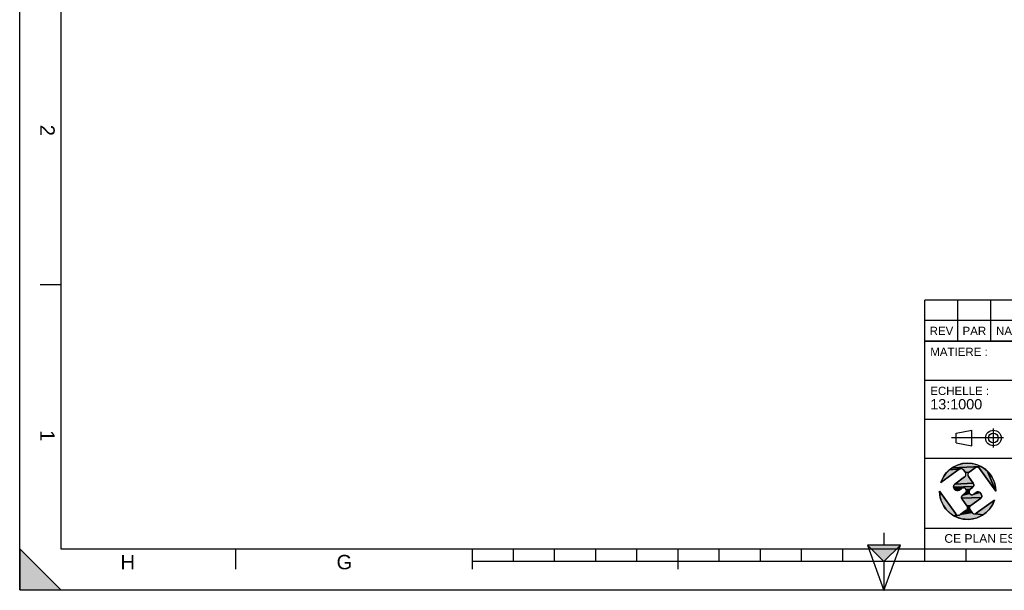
# Model space of a CAD drawing. Header units: millimetres. Extents: x 0 to 420, y 0 to 297.
# Tile 1 of 33: x 0 to 239, y 0 to 139. Entities that reach past the tile are written whole.
import ezdxf

# ---------------------------------------------------------------- set-up
doc = ezdxf.new("R2010")
doc.units = ezdxf.units.MM
doc.header["$LTSCALE"] = 23.1
doc.layers.get('0').update_dxf_attribs({"linetype": 'CONTINUOUS'})
doc.styles.get("Standard").update_dxf_attribs({"font": 'arial.ttf'})
doc.styles.add('TEXTSTYLE_2', font='arial.ttf')

# ---------------------------------------------------------------- blocks, each defined once
blk = doc.blocks.new('MARGEA3_BL0', base_point=(210.000078, 148.5))
at = {"color": 7, "linetype": 'Continuous'}
for p, q in [((0.000078, 0), (0.000078, 297)), ((10.000078, 287.000001), (10.000078, 10.000001)), ((5.000078, 74.250001), (10.000078, 74.250001)), ((10.000078, 0.000001), (0.000078, 10.000001)), ((0.000078, 10.000001), (0.000078, 0.000001)), ((10.000078, 0.000001), (0.000078, 10.000001)), ((10.000078, 10.000001), (410.000078, 10.000001)), ((52.500078, 5.000001), (52.500078, 10.000001)), ((110.000078, 5.000001), (110.000078, 10.000001)), ((120.000078, 7.000001), (120.000078, 10.000001)), ((130.000078, 7.000001), (130.000078, 10.000001)), ((140.000078, 7.000001), (140.000078, 10.000001)), ((150.000078, 7.000001), (150.000078, 10.000001)), ((160.000078, 5.000001), (160.000078, 10.000001)), ((170.000078, 7.000001), (170.000078, 10.000001)), ((180.000078, 7.000001), (180.000078, 10.000001)), ((190.000078, 7.000001), (190.000078, 10.000001)), ((200.000078, 7.000001), (200.000078, 10.000001)), ((220.000078, 7.000001), (220.000078, 10.000001)), ((230.000078, 7.000001), (230.000078, 10.000001)), ((110.000078, 7.000001), (310.000078, 7.000001)), ((0.000078, 0.000001), (10.000078, 0.000001)), ((0.000078, 0), (420.000078, 0))]:
    blk.add_line(p, q, dxfattribs=at)
blk.add_solid([(0.000078, 0.000001), (10.000078, 0.000001), (0.000078, 10.000001)], dxfattribs=at)
at = {"color": 7, "linetype": 'Continuous', "style": 'TEXTSTYLE_2', "oblique": 0.00001872}
for s, p in [('2', (5.000078, 113.125001)), ('1', (5.000078, 38.875001))]:
    blk.add_text(s, height=3.5, rotation=270, dxfattribs=at).set_placement(p)
for s, p in [('H', (24.500078, 5.000001)), ('G', (77.000078, 5.000001))]:
    blk.add_text(s, height=3.5, dxfattribs=at).set_placement(p)
blk = doc.blocks.new('REPERE_ORIENTATION_BL1', base_point=(210.02, 6.88))
at = {"color": 7, "linetype": 'Continuous'}
for p, q in [((210.02, 13.88), (210.02, 10.88)), ((210.02, 6.88), (206.02, 10.88)), ((214.02, 10.88), (206.02, 10.88)), ((206.02, 10.88), (210.02, -0.12)), ((213.02, 9.88), (207.02, 9.88)), ((210.02, 6.88), (214.02, 10.88)), ((210.02, -0.12), (214.02, 10.88)), ((210.02, 6.88), (210.02, -0.12))]:
    blk.add_line(p, q, dxfattribs=at)
blk.add_solid([(206.02, 10.88), (210.02, 6.88), (214.02, 10.88)], dxfattribs=at)
blk = doc.blocks.new('ISO_BL2', base_point=(232.75, 36.94))
at = {"color": 2, "linetype": 'Continuous'}
for p, q in [((227.55, 38.13), (231.35, 38.84)), ((231.35, 35.04), (231.35, 38.84)), ((236.63, 34.66), (236.63, 39.22)), ((239.09, 36.94), (226.41, 36.94)), ((227.55, 35.76), (227.55, 38.13)), ((227.55, 35.76), (231.35, 35.04))]:
    blk.add_line(p, q, dxfattribs=at)
for radius in [1.9, 1.18]:
    blk.add_circle((236.63, 36.94), radius, dxfattribs=at)
blk = doc.blocks.new('LOGO-F2F-A3_BL3', base_point=(230.38, 23.99))
at = {"linetype": 'Continuous'}
for points in [[(228.29, 29.32), (223.88, 26.13), (224.22, 26.98), (224.68, 27.78), (225.24, 28.51), (225.89, 29.16), (228.6, 29.45), (228.44, 29.41)], [(232.34, 29.76), (232.19, 29.68), (230.73, 28.62), (229.81, 28.51), (229.34, 29.16), (229.23, 29.28), (229.09, 29.38), (228.93, 29.44), (228.77, 29.47), (228.6, 29.45), (225.89, 29.16), (226.63, 29.71), (233.64, 30.01), (234.42, 29.52), (235.12, 28.93), (237.23, 23.99), (233.24, 29.51), (233.13, 29.63), (232.99, 29.73), (232.83, 29.79), (232.67, 29.82), (232.5, 29.81)], [(229.18, 30.73), (230.09, 30.83), (231.01, 30.81), (231.92, 30.66), (232.8, 30.39), (233.64, 30.01), (226.63, 29.71), (227.43, 30.17), (228.28, 30.51)], [(237.17, 24.9), (237.23, 23.99), (235.12, 28.93), (235.74, 28.25), (236.27, 27.49), (236.68, 26.67), (236.99, 25.81)], [(230.61, 28.51), (230.51, 28.37), (230.45, 28.21), (230.42, 28.05), (230.43, 27.88), (230.48, 27.72), (230.56, 27.57), (231.74, 25.95), (227.26, 25.74), (229.64, 27.46), (229.76, 27.57), (229.86, 27.71), (229.92, 27.87), (229.95, 28.03), (229.94, 28.2), (229.89, 28.36), (229.81, 28.51), (230.73, 28.62)], [(223.59, 23.07), (223.53, 23.99), (227.53, 18.46), (227.64, 18.34), (227.13, 17.96), (226.35, 18.45), (225.64, 19.04), (225.02, 19.72), (224.5, 20.48), (224.08, 21.3), (223.78, 22.17)], [(231.82, 25.81), (231.87, 25.65), (231.88, 25.48), (231.85, 25.31), (231.79, 25.16), (226.96, 25), (226.95, 25.17), (226.98, 25.33), (227.04, 25.49), (227.14, 25.63), (227.26, 25.74), (231.74, 25.95)], [(231.69, 25.02), (231.57, 24.91), (231, 24.5), (230.01, 24.38), (229.93, 24.52), (229.82, 24.65), (229.68, 24.74), (229.53, 24.81), (229.36, 24.83), (227.01, 24.84), (226.96, 25), (231.79, 25.16)], [(229.03, 24.77), (228.88, 24.69), (228.32, 24.28), (228.17, 24.2), (228.01, 24.15), (227.84, 24.14), (227.68, 24.17), (227.52, 24.23), (227.38, 24.33), (227.27, 24.45), (227.09, 24.69), (227.01, 24.84), (229.36, 24.83), (229.19, 24.82)], [(230.88, 24.38), (230.78, 24.24), (230.72, 24.09), (230.69, 23.92), (230.7, 23.76), (230.75, 23.59), (230.83, 23.45), (229.2, 23.07), (229.76, 23.48), (229.89, 23.59), (229.98, 23.73), (230.05, 23.88), (230.07, 24.05), (230.06, 24.22), (230.01, 24.38), (231, 24.5)], [(233.49, 23.52), (233.67, 23.28), (233.75, 23.13), (233.8, 22.97), (233.81, 22.8), (233.79, 22.64), (233.72, 22.48), (228.9, 22.33), (228.89, 22.49), (228.91, 22.66), (228.98, 22.82), (229.07, 22.95), (229.2, 23.07), (230.83, 23.45), (230.95, 23.32), (231.08, 23.23), (231.24, 23.16), (231.41, 23.14), (231.57, 23.15), (231.73, 23.2), (231.88, 23.28), (233.38, 23.65)], [(233.63, 22.34), (233.5, 22.23), (231.12, 20.51), (230.2, 20.4), (229.03, 22.02), (228.95, 22.16), (228.9, 22.33), (233.72, 22.48)], [(232.92, 23.83), (233.09, 23.8), (233.24, 23.74), (233.38, 23.65), (231.88, 23.28), (232.45, 23.69), (232.59, 23.77), (232.75, 23.82)], [(234.87, 18.81), (234.14, 18.26), (232.17, 18.52), (232.33, 18.57), (232.47, 18.65), (236.89, 21.84), (236.54, 20.99), (236.09, 20.19), (235.53, 19.46)], [(231, 20.4), (230.9, 20.26), (230.84, 20.1), (230.82, 19.94), (230.83, 19.77), (230.87, 19.61), (230.96, 19.46), (231.43, 18.82), (228.57, 18.3), (230.03, 19.35), (230.16, 19.46), (230.25, 19.6), (230.32, 19.76), (230.34, 19.92), (230.33, 20.09), (230.28, 20.25), (230.2, 20.4), (231.12, 20.51)], [(232, 18.51), (232.17, 18.52), (234.14, 18.26), (233.34, 17.81), (232.48, 17.47), (231.59, 17.24), (230.67, 17.14), (229.75, 17.16), (228.85, 17.31), (227.96, 17.58), (227.13, 17.96), (228.1, 18.15), (228.27, 18.17), (228.43, 18.21), (228.57, 18.3), (231.43, 18.82), (231.54, 18.69), (231.68, 18.6), (231.83, 18.53)], [(228.1, 18.15), (227.13, 17.96), (227.64, 18.34), (227.78, 18.24), (227.93, 18.18)]]:
    blk.add_hatch(color=2, dxfattribs=at).paths.add_polyline_path(points)
at = {"color": 7, "linetype": 'Continuous'}
for p, q in [((223.88, 26.13), (228.29, 29.32)), ((229.34, 29.16), (229.81, 28.51)), ((230.73, 28.62), (232.19, 29.68)), ((233.24, 29.51), (237.23, 23.99)), ((229.64, 27.46), (227.26, 25.74)), ((231.74, 25.95), (230.56, 27.57)), ((227.53, 18.46), (223.53, 23.99)), ((227.09, 24.69), (227.27, 24.45)), ((228.32, 24.28), (228.88, 24.69)), ((231, 24.5), (231.57, 24.91)), ((229.03, 22.02), (230.2, 20.4)), ((229.76, 23.48), (229.2, 23.07)), ((231.12, 20.51), (233.5, 22.23)), ((232.45, 23.69), (231.88, 23.28)), ((236.89, 21.84), (232.47, 18.65)), ((233.67, 23.28), (233.49, 23.52)), ((230.03, 19.35), (228.57, 18.3)), ((231.43, 18.82), (230.96, 19.46))]:
    blk.add_line(p, q, dxfattribs=at)
at = {"color": 2, "linetype": 'Continuous'}
for p, q in [((225.24, 28.51), (225.89, 29.16)), ((225.89, 29.16), (226.63, 29.71)), ((228.6, 29.45), (225.89, 29.16)), ((226.63, 29.71), (227.43, 30.17)), ((233.64, 30.01), (226.63, 29.71)), ((227.43, 30.17), (228.28, 30.51)), ((228.28, 30.51), (229.18, 30.73)), ((228.44, 29.41), (228.29, 29.32)), ((228.6, 29.45), (228.44, 29.41)), ((228.77, 29.47), (228.6, 29.45)), ((228.93, 29.44), (228.77, 29.47)), ((229.09, 29.38), (228.93, 29.44)), ((229.23, 29.28), (229.09, 29.38)), ((229.18, 30.73), (230.09, 30.83)), ((229.34, 29.16), (229.23, 29.28)), ((230.09, 30.83), (231.01, 30.81)), ((231.01, 30.81), (231.92, 30.66)), ((231.92, 30.66), (232.8, 30.39)), ((232.34, 29.76), (232.19, 29.68)), ((232.5, 29.81), (232.34, 29.76)), ((232.67, 29.82), (232.5, 29.81)), ((232.83, 29.79), (232.67, 29.82)), ((232.8, 30.39), (233.64, 30.01)), ((232.99, 29.73), (232.83, 29.79)), ((233.13, 29.63), (232.99, 29.73)), ((233.24, 29.51), (233.13, 29.63)), ((233.64, 30.01), (234.42, 29.52)), ((234.42, 29.52), (235.12, 28.93)), ((235.12, 28.93), (237.23, 23.99)), ((235.12, 28.93), (235.74, 28.25)), ((223.88, 26.13), (224.22, 26.98)), ((224.22, 26.98), (224.68, 27.78)), ((224.68, 27.78), (225.24, 28.51)), ((229.64, 27.46), (229.76, 27.57)), ((229.76, 27.57), (229.86, 27.71)), ((230.73, 28.62), (229.81, 28.51)), ((229.89, 28.36), (229.81, 28.51)), ((229.86, 27.71), (229.92, 27.87)), ((229.94, 28.2), (229.89, 28.36)), ((229.92, 27.87), (229.95, 28.03)), ((229.95, 28.03), (229.94, 28.2)), ((230.45, 28.21), (230.42, 28.05)), ((230.42, 28.05), (230.43, 27.88)), ((230.43, 27.88), (230.48, 27.72)), ((230.51, 28.37), (230.45, 28.21)), ((230.48, 27.72), (230.56, 27.57)), ((230.61, 28.51), (230.51, 28.37)), ((230.73, 28.62), (230.61, 28.51)), ((235.74, 28.25), (236.27, 27.49)), ((236.27, 27.49), (236.68, 26.67)), ((236.68, 26.67), (236.99, 25.81)), ((223.59, 23.07), (223.53, 23.99)), ((226.95, 25.17), (226.98, 25.33)), ((226.96, 25), (226.95, 25.17)), ((231.79, 25.16), (226.96, 25)), ((227.01, 24.84), (226.96, 25)), ((226.98, 25.33), (227.04, 25.49)), ((227.09, 24.69), (227.01, 24.84)), ((229.36, 24.83), (227.01, 24.84)), ((227.04, 25.49), (227.14, 25.63)), ((227.14, 25.63), (227.26, 25.74)), ((231.74, 25.95), (227.26, 25.74)), ((227.38, 24.33), (227.27, 24.45)), ((227.52, 24.23), (227.38, 24.33)), ((227.68, 24.17), (227.52, 24.23)), ((227.84, 24.14), (227.68, 24.17)), ((228.01, 24.15), (227.84, 24.14)), ((228.17, 24.2), (228.01, 24.15)), ((228.32, 24.28), (228.17, 24.2)), ((229.03, 24.77), (228.88, 24.69)), ((229.19, 24.82), (229.03, 24.77)), ((229.36, 24.83), (229.19, 24.82)), ((229.53, 24.81), (229.36, 24.83)), ((229.68, 24.74), (229.53, 24.81)), ((229.82, 24.65), (229.68, 24.74)), ((229.93, 24.52), (229.82, 24.65)), ((230.01, 24.38), (229.93, 24.52)), ((231, 24.5), (230.01, 24.38)), ((230.06, 24.22), (230.01, 24.38)), ((230.05, 23.88), (230.07, 24.05)), ((230.07, 24.05), (230.06, 24.22)), ((230.72, 24.09), (230.69, 23.92)), ((230.78, 24.24), (230.72, 24.09)), ((230.88, 24.38), (230.78, 24.24)), ((231, 24.5), (230.88, 24.38)), ((231.69, 25.02), (231.57, 24.91)), ((231.79, 25.16), (231.69, 25.02)), ((231.74, 25.95), (231.82, 25.81)), ((231.85, 25.31), (231.79, 25.16)), ((231.82, 25.81), (231.87, 25.65)), ((231.88, 25.48), (231.85, 25.31)), ((231.87, 25.65), (231.88, 25.48)), ((236.99, 25.81), (237.17, 24.9)), ((237.17, 24.9), (237.23, 23.99)), ((223.78, 22.17), (223.59, 23.07)), ((224.08, 21.3), (223.78, 22.17)), ((228.89, 22.49), (228.91, 22.66)), ((228.9, 22.33), (228.89, 22.49)), ((233.72, 22.48), (228.9, 22.33)), ((228.95, 22.16), (228.9, 22.33)), ((228.91, 22.66), (228.98, 22.82)), ((229.03, 22.02), (228.95, 22.16)), ((228.98, 22.82), (229.07, 22.95)), ((229.07, 22.95), (229.2, 23.07)), ((230.83, 23.45), (229.2, 23.07)), ((229.76, 23.48), (229.89, 23.59)), ((229.89, 23.59), (229.98, 23.73)), ((229.98, 23.73), (230.05, 23.88)), ((230.69, 23.92), (230.7, 23.76)), ((230.7, 23.76), (230.75, 23.59)), ((230.75, 23.59), (230.83, 23.45)), ((230.83, 23.45), (230.95, 23.32)), ((230.95, 23.32), (231.08, 23.23)), ((231.08, 23.23), (231.24, 23.16)), ((231.24, 23.16), (231.41, 23.14)), ((231.41, 23.14), (231.57, 23.15)), ((231.57, 23.15), (231.73, 23.2)), ((231.73, 23.2), (231.88, 23.28)), ((233.38, 23.65), (231.88, 23.28)), ((232.45, 23.69), (232.59, 23.77)), ((232.59, 23.77), (232.75, 23.82)), ((232.75, 23.82), (232.92, 23.83)), ((232.92, 23.83), (233.09, 23.8)), ((233.09, 23.8), (233.24, 23.74)), ((233.24, 23.74), (233.38, 23.65)), ((233.38, 23.65), (233.49, 23.52)), ((233.63, 22.34), (233.5, 22.23)), ((233.72, 22.48), (233.63, 22.34)), ((233.67, 23.28), (233.75, 23.13)), ((233.79, 22.64), (233.72, 22.48)), ((233.75, 23.13), (233.8, 22.97)), ((233.81, 22.8), (233.79, 22.64)), ((233.8, 22.97), (233.81, 22.8)), ((236.89, 21.84), (236.54, 20.99)), ((224.5, 20.48), (224.08, 21.3)), ((225.02, 19.72), (224.5, 20.48)), ((225.64, 19.04), (225.02, 19.72)), ((230.03, 19.35), (230.16, 19.46)), ((230.16, 19.46), (230.25, 19.6)), ((231.12, 20.51), (230.2, 20.4)), ((230.28, 20.25), (230.2, 20.4)), ((230.25, 19.6), (230.32, 19.76)), ((230.33, 20.09), (230.28, 20.25)), ((230.32, 19.76), (230.34, 19.92)), ((230.34, 19.92), (230.33, 20.09)), ((230.84, 20.1), (230.82, 19.94)), ((230.82, 19.94), (230.83, 19.77)), ((230.83, 19.77), (230.87, 19.61)), ((230.9, 20.26), (230.84, 20.1)), ((230.87, 19.61), (230.96, 19.46)), ((231, 20.4), (230.9, 20.26)), ((231.12, 20.51), (231, 20.4)), ((235.53, 19.46), (234.87, 18.81)), ((236.09, 20.19), (235.53, 19.46)), ((236.54, 20.99), (236.09, 20.19)), ((226.35, 18.45), (225.64, 19.04)), ((227.13, 17.96), (226.35, 18.45)), ((227.64, 18.34), (227.13, 17.96)), ((228.1, 18.15), (227.13, 17.96)), ((227.96, 17.58), (227.13, 17.96)), ((227.53, 18.46), (227.64, 18.34)), ((227.64, 18.34), (227.78, 18.24)), ((227.78, 18.24), (227.93, 18.18)), ((227.93, 18.18), (228.1, 18.15)), ((228.85, 17.31), (227.96, 17.58)), ((228.1, 18.15), (228.27, 18.17)), ((228.27, 18.17), (228.43, 18.21)), ((228.43, 18.21), (228.57, 18.3)), ((231.43, 18.82), (228.57, 18.3)), ((229.75, 17.16), (228.85, 17.31)), ((230.67, 17.14), (229.75, 17.16)), ((231.59, 17.24), (230.67, 17.14)), ((231.43, 18.82), (231.54, 18.69)), ((231.54, 18.69), (231.68, 18.6)), ((232.48, 17.47), (231.59, 17.24)), ((231.68, 18.6), (231.83, 18.53)), ((231.83, 18.53), (232, 18.51)), ((232, 18.51), (232.17, 18.52)), ((232.17, 18.52), (232.33, 18.57)), ((234.14, 18.26), (232.17, 18.52)), ((232.33, 18.57), (232.47, 18.65)), ((233.34, 17.81), (232.48, 17.47)), ((234.14, 18.26), (233.34, 17.81)), ((234.87, 18.81), (234.14, 18.26))]:
    blk.add_line(p, q, dxfattribs=at)
for points in [[(228.29, 29.32), (223.88, 26.13), (224.22, 26.98), (224.68, 27.78), (225.24, 28.51), (225.89, 29.16), (228.6, 29.45), (228.44, 29.41), (228.29, 29.32)], [(232.34, 29.76), (232.19, 29.68), (230.73, 28.62), (229.81, 28.51), (229.34, 29.16), (229.23, 29.28), (229.09, 29.38), (228.93, 29.44), (228.77, 29.47), (228.6, 29.45), (225.89, 29.16), (226.63, 29.71), (233.64, 30.01), (234.42, 29.52), (235.12, 28.93), (237.23, 23.99), (233.24, 29.51), (233.13, 29.63), (232.99, 29.73), (232.83, 29.79), (232.67, 29.82), (232.5, 29.81), (232.34, 29.76)], [(229.18, 30.73), (230.09, 30.83), (231.01, 30.81), (231.92, 30.66), (232.8, 30.39), (233.64, 30.01), (226.63, 29.71), (227.43, 30.17), (228.28, 30.51), (229.18, 30.73)], [(237.17, 24.9), (237.23, 23.99), (235.12, 28.93), (235.74, 28.25), (236.27, 27.49), (236.68, 26.67), (236.99, 25.81), (237.17, 24.9)], [(230.61, 28.51), (230.51, 28.37), (230.45, 28.21), (230.42, 28.05), (230.43, 27.88), (230.48, 27.72), (230.56, 27.57), (231.74, 25.95), (227.26, 25.74), (229.64, 27.46), (229.76, 27.57), (229.86, 27.71), (229.92, 27.87), (229.95, 28.03), (229.94, 28.2), (229.89, 28.36), (229.81, 28.51), (230.73, 28.62), (230.61, 28.51)], [(223.59, 23.07), (223.53, 23.99), (227.53, 18.46), (227.64, 18.34), (227.13, 17.96), (226.35, 18.45), (225.64, 19.04), (225.02, 19.72), (224.5, 20.48), (224.08, 21.3), (223.78, 22.17), (223.59, 23.07)], [(231.82, 25.81), (231.87, 25.65), (231.88, 25.48), (231.85, 25.31), (231.79, 25.16), (226.96, 25), (226.95, 25.17), (226.98, 25.33), (227.04, 25.49), (227.14, 25.63), (227.26, 25.74), (231.74, 25.95), (231.82, 25.81)], [(231.69, 25.02), (231.57, 24.91), (231, 24.5), (230.01, 24.38), (229.93, 24.52), (229.82, 24.65), (229.68, 24.74), (229.53, 24.81), (229.36, 24.83), (227.01, 24.84), (226.96, 25), (231.79, 25.16), (231.69, 25.02)], [(229.03, 24.77), (228.88, 24.69), (228.32, 24.28), (228.17, 24.2), (228.01, 24.15), (227.84, 24.14), (227.68, 24.17), (227.52, 24.23), (227.38, 24.33), (227.27, 24.45), (227.09, 24.69), (227.01, 24.84), (229.36, 24.83), (229.19, 24.82), (229.03, 24.77)], [(230.88, 24.38), (230.78, 24.24), (230.72, 24.09), (230.69, 23.92), (230.7, 23.76), (230.75, 23.59), (230.83, 23.45), (229.2, 23.07), (229.76, 23.48), (229.89, 23.59), (229.98, 23.73), (230.05, 23.88), (230.07, 24.05), (230.06, 24.22), (230.01, 24.38), (231, 24.5), (230.88, 24.38)], [(233.49, 23.52), (233.67, 23.28), (233.75, 23.13), (233.8, 22.97), (233.81, 22.8), (233.79, 22.64), (233.72, 22.48), (228.9, 22.33), (228.89, 22.49), (228.91, 22.66), (228.98, 22.82), (229.07, 22.95), (229.2, 23.07), (230.83, 23.45), (230.95, 23.32), (231.08, 23.23), (231.24, 23.16), (231.41, 23.14), (231.57, 23.15), (231.73, 23.2), (231.88, 23.28), (233.38, 23.65), (233.49, 23.52)], [(233.63, 22.34), (233.5, 22.23), (231.12, 20.51), (230.2, 20.4), (229.03, 22.02), (228.95, 22.16), (228.9, 22.33), (233.72, 22.48), (233.63, 22.34)], [(232.92, 23.83), (233.09, 23.8), (233.24, 23.74), (233.38, 23.65), (231.88, 23.28), (232.45, 23.69), (232.59, 23.77), (232.75, 23.82), (232.92, 23.83)], [(234.87, 18.81), (234.14, 18.26), (232.17, 18.52), (232.33, 18.57), (232.47, 18.65), (236.89, 21.84), (236.54, 20.99), (236.09, 20.19), (235.53, 19.46), (234.87, 18.81)], [(231, 20.4), (230.9, 20.26), (230.84, 20.1), (230.82, 19.94), (230.83, 19.77), (230.87, 19.61), (230.96, 19.46), (231.43, 18.82), (228.57, 18.3), (230.03, 19.35), (230.16, 19.46), (230.25, 19.6), (230.32, 19.76), (230.34, 19.92), (230.33, 20.09), (230.28, 20.25), (230.2, 20.4), (231.12, 20.51), (231, 20.4)], [(232, 18.51), (232.17, 18.52), (234.14, 18.26), (233.34, 17.81), (232.48, 17.47), (231.59, 17.24), (230.67, 17.14), (229.75, 17.16), (228.85, 17.31), (227.96, 17.58), (227.13, 17.96), (228.1, 18.15), (228.27, 18.17), (228.43, 18.21), (228.57, 18.3), (231.43, 18.82), (231.54, 18.69), (231.68, 18.6), (231.83, 18.53), (232, 18.51)], [(228.1, 18.15), (227.13, 17.96), (227.64, 18.34), (227.78, 18.24), (227.93, 18.18), (228.1, 18.15)]]:
    blk.add_lwpolyline(points, dxfattribs=at)
at = {"color": 7, "linetype": 'Continuous'}
for centre, radius, start, end in [((230.38, 23.99), 6.85, 0, 161.7653), ((228.73, 28.72), 0.75, 35.8827, 125.8827), ((232.63, 29.07), 0.75, 35.8827, 125.8827), ((229.2, 28.07), 0.75, 305.8827, 35.8827), ((231.17, 28.01), 0.75, 125.8827, 215.8827), ((230.38, 23.99), 6.85, 180, 341.7653), ((227.7, 25.13), 0.75, 125.8827, 215.8827), ((227.88, 24.89), 0.75, 215.8827, 305.8827), ((229.32, 24.08), 0.75, 305.8827, 125.8827), ((231.44, 23.89), 0.75, 125.8827, 305.8827), ((231.13, 25.51), 0.75, 305.8827, 35.8827), ((229.64, 22.46), 0.75, 125.8827, 215.8827), ((232.89, 23.08), 0.75, 35.8827, 125.8827), ((233.06, 22.84), 0.75, 305.8827, 35.8827), ((229.59, 19.96), 0.75, 305.8827, 35.8827), ((231.56, 19.9), 0.75, 125.8827, 215.8827), ((228.13, 18.9), 0.75, 215.8827, 305.8827), ((232.03, 19.26), 0.75, 215.8827, 305.8827)]:
    blk.add_arc(centre, radius, start, end, dxfattribs=at)
blk = doc.blocks.new('*T5')
at = {"color": 2, "linetype": 'Continuous'}
for p, q in [((0, 0), (0, 50.5)), ((0, 50.5), (190, 50.5)), ((25, 22), (25, 50.5)), ((100, 5), (100, 50.5)), ((160, 5), (160, 50.5)), ((190, 0), (190, 50.5)), ((0, 41), (100, 41)), ((160, 41), (190, 41)), ((0, 31.5), (25, 31.5)), ((160, 31.5), (190, 31.5)), ((0, 22), (190, 22)), ((175, 5), (175, 22)), ((100, 15), (190, 15)), ((0, 5), (190, 5)), ((0, 0), (190, 0))]:
    blk.add_line(p, q, dxfattribs=at)
at = {"color": 5, "linetype": 'Continuous', "line_spacing_factor": 0.9}
for s, insert, char_height, width, attachment_point in [('MATIERE :\\P ', (1.28, 48.9), 2, 27.8662, 1), ('TOLERANCES GENERALES :\\P±10 mm', (26.28, 48.9), 2, 76.5502, 1), ('OBSERVATIONS :\\P \\PMasse : 6087,895 Kg\\PVolume matière : 8,424 m3\\PSurface dévelop. int. et ext. : 291,542 m²', (101.28, 48.9), 2, 100.5056, 1), ('ECHELLE :\\P\\H2.5;13:1000', (1.28, 39.4), 2, 28.5204, 1), ("TITRE :\\PMICRO STATION D'EPURATION\\PBIOXYMOP 420EH - DV30 TAMI\\PBIOXYMOP MAX", (26.28, 39.4), 2, 83.4796, 1), ('DATE :\\P07/09/2020', (175, 29.25), 2, 27.9554, 2), ('REFERENCE PRODUIT : BACLA6347/420-30', (130, 19.5), 2, 115.3457, 2), ('LANGUE : FR', (167.5, 19.25), 1.5, 26.2639, 2), ('A3', (182.5, 20.4), 4, 13.6506, 2), ('N°: A2300.20.115', (130, 12.5), 5, 110.3346, 2), ('A', (167.5, 12.5), 5, 9.2937, 2), ('FOLIO:  \\P\\H3.0;1/1', (182.5, 12.81), 1.5, 16.0372, 2), ('CE PLAN EST LA PROPRIETE DE LA SOCIETE F2F ET NE PEUT ETRE REPRODUIT OU COMMUNIQUE SANS SON AUTORISATION', (95, 3.55), 2.1, 360.4506, 2)]:
    blk.add_mtext(s, dxfattribs=dict(at, insert=insert, char_height=char_height, width=width, attachment_point=attachment_point))
blk = doc.blocks.new('*T6')
at = {"color": 2, "linetype": 'Continuous'}
for p, q in [((190, 10), (0, 10)), ((0, 0), (0, 10)), ((8, 0), (8, 10)), ((16, 0), (16, 10)), ((174, 0), (174, 10)), ((190, 0), (190, 10)), ((190, 5), (0, 5)), ((190, 0), (0, 0))]:
    blk.add_line(p, q, dxfattribs=at)
at = {"color": 5, "linetype": 'Continuous', "char_height": 2, "line_spacing_factor": 0.9}
for s, insert, width, attachment_point in [('REV', (4, 3.5), 11.4647, 2), ('PAR', (12, 3.5), 11.4647, 2), ('NATURE DE LA MODIFICATION', (17.28, 3.5), 82.7212, 1), ('DATE', (182, 3.5), 14.8699, 2)]:
    blk.add_mtext(s, dxfattribs=dict(at, insert=insert, width=width, attachment_point=attachment_point))

msp = doc.modelspace()

# ---------------------------------------------------------------- linework, layer by layer
at = {"color": 7, "linetype": 'Continuous'}
for q in [(0, 297), (420, 0)]:
    msp.add_line((0, 0), q, dxfattribs=at)

# ---------------------------------------------------------------- block references
for name, p in [('MARGEA3_BL0', (210, 148.5)), ('REPERE_ORIENTATION_BL1', (210.02, 6.88))]:
    msp.add_blockref(name, p, dxfattribs=at)
for name, p in [('*T6', (220, 60.5)), ('*T5', (220, 10))]:
    msp.add_blockref(name, p)
at = {"color": 2, "linetype": 'Continuous'}
for name, p in [('ISO_BL2', (232.75, 36.94)), ('LOGO-F2F-A3_BL3', (230.38, 23.99))]:
    msp.add_blockref(name, p, dxfattribs=at)

doc.saveas('drawing.dxf')
